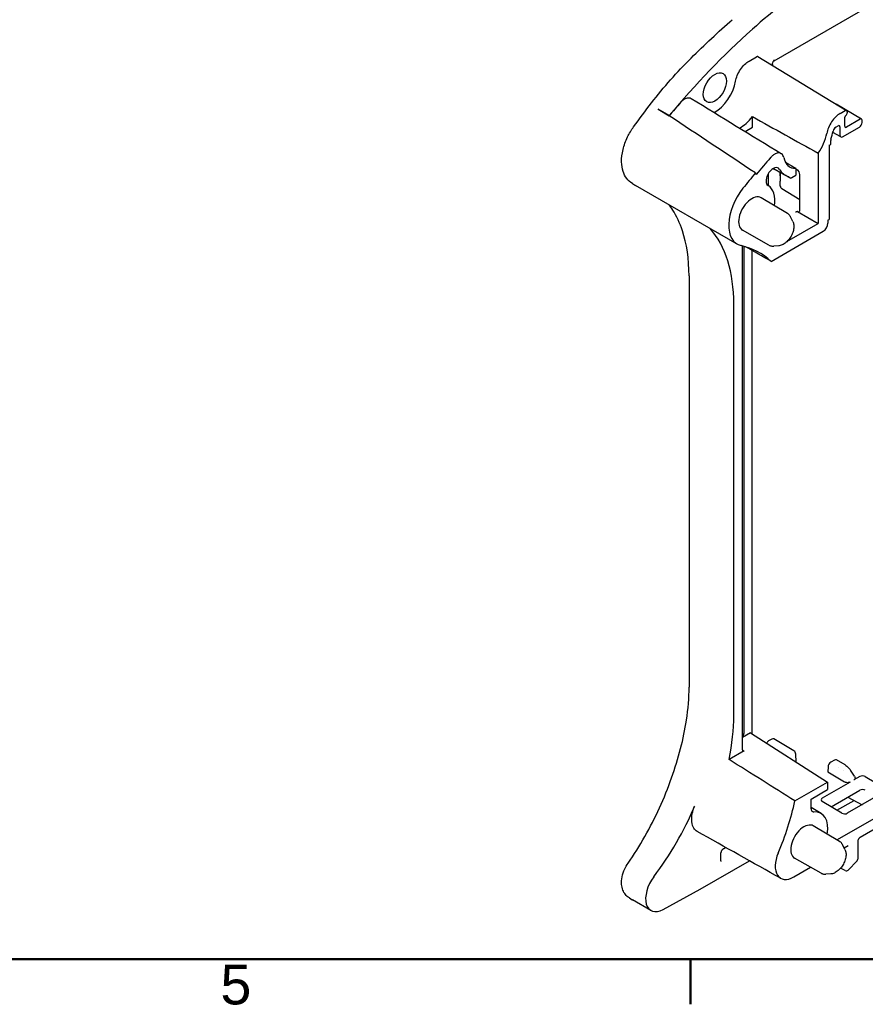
# Model space of a CAD drawing. Header units: millimetres. Extents: x 0 to 420, y 0 to 297.
# Tile 2 of 16: x 89 to 153, y 7 to 82. Entities that reach past the tile are written whole.
import ezdxf

# ---------------------------------------------------------------- set-up
doc = ezdxf.new("R2010")
doc.units = ezdxf.units.MM
doc.layers.get('0').update_dxf_attribs({"lineweight": 25})
doc.layers.add('Bordo_0', color=7, linetype='Continuous', lineweight=50)
doc.layers.add('Bordo_2', color=7, linetype='Continuous', lineweight=50)
doc.layers.add('Spigoli visibili(ISO)', color=176, linetype='Continuous', lineweight=25, true_color=0x000080)
doc.styles.add('Bordo_1', font='arial.ttf')

# ---------------------------------------------------------------- blocks, each defined once
blk = doc.blocks.new('Bordi Bordo di default')
at = {"layer": 'Bordo_0'}
blk.add_line((140, 10), (140, 6.552), dxfattribs=at)
at = {"layer": 'Bordo_0', "flags": 128}
blk.add_lwpolyline([(10, 10), (10, 287), (410, 287), (410, 10), (10, 10)], dxfattribs=at)
at = {"layer": 'Bordo_2', "insert": (104.002, 6.501), "char_height": 3.048, "attachment_point": 7, "style": 'Bordo_1'}
blk.add_mtext('5', dxfattribs=at)

msp = doc.modelspace()

# ---------------------------------------------------------------- linework, layer by layer
at = {"layer": 'Spigoli visibili(ISO)'}
for p, q in [((171.097, 93.079), (146.387, 78.813)), ((144.494, 78.811), (145.057, 79.136)), ((145.158, 79.146), (151.967, 75.033)), ((146.287, 78.541), (146.287, 78.464)), ((153.116, 74.364), (151.166, 75.517)), ((138.374, 74.635), (137.526, 75.115)), ((137.526, 75.115), (138.374, 74.625)), ((151.477, 74.799), (151.866, 75.024)), ((152.007, 74.942), (152.007, 74.85)), ((138.374, 74.635), (138.374, 74.62)), ((144.753, 73.751), (144.753, 74.554)), ((151.821, 73.828), (151.821, 74.435)), ((153.015, 74.354), (151.963, 73.746)), ((153.156, 74.113), (153.156, 74.272)), ((144.185, 73.423), (144.753, 73.751)), ((151.517, 72.992), (150.909, 73.331)), ((151.136, 73.748), (151.312, 73.85)), ((151.454, 73.768), (151.454, 73.13)), ((151.666, 73.007), (152.944, 73.745)), ((150.643, 72.353), (150.751, 72.417)), ((150.751, 72.417), (150.751, 72.72)), ((150.771, 72.832), (150.772, 72.836)), ((149.789, 71.754), (149.789, 66.355)), ((150.643, 72.353), (150.643, 66.681)), ((144.979, 70.236), (145.051, 70.122)), ((145.975, 69.255), (145.975, 70.198)), ((147.27, 70.065), (146.344, 70.574)), ((146.878, 70.045), (146.878, 70.267)), ((146.896, 69.974), (146.896, 70.257)), ((148.082, 70.59), (148.082, 70.058)), ((148.082, 70.534), (148.172, 70.484)), ((135.556, 69.429), (135.798, 69.285)), ((146.878, 69.26), (146.878, 69.549)), ((146.896, 69.642), (146.896, 69.974)), ((147.772, 69.879), (148.082, 70.058)), ((148.388, 67.421), (148.388, 70.118)), ((143.586, 64.789), (135.808, 69.279)), ((145.973, 69.256), (145.939, 69.277)), ((148.388, 68.19), (147.017, 69.017)), ((147.428, 67.143), (145.423, 68.329)), ((148.196, 67.284), (149.789, 66.355)), ((147.848, 66.523), (147.679, 66.867)), ((150.538, 66.62), (150.643, 66.681)), ((150.538, 66.62), (150.538, 66.38)), ((146.023, 64.708), (143.993, 65.852)), ((146.196, 63.465), (150.185, 65.768)), ((147.399, 64.975), (149.789, 66.355)), ((143.985, 26.057), (143.985, 64.648)), ((144.098, 64.618), (144.098, 27.303)), ((144.744, 27.259), (144.744, 64.29)), ((146.77, 64.655), (146.387, 64.63)), ((139.901, 62.35), (139.901, 30.844)), ((143.325, 28.682), (143.325, 60.188)), ((206.967, 51.322), (151.233, 19.144)), ((144.602, 27.349), (143.985, 26.993)), ((144.602, 27.349), (150.508, 23.576)), ((146.241, 26.87), (145.995, 26.728)), ((147.932, 25.964), (146.392, 26.884)), ((144.126, 25.976), (142.964, 25.304)), ((148.096, 25.117), (148.078, 25.716)), ((151.036, 25.259), (150.765, 25.103)), ((151.849, 24.891), (151.185, 25.275)), ((150.549, 24.742), (150.537, 24.35)), ((150.537, 24.35), (151.819, 23.584)), ((151.375, 24.68), (151.375, 24.68)), ((151.727, 24.47), (151.727, 24.47)), ((152.563, 24.035), (152.27, 24.48)), ((148.005, 22.131), (150.508, 23.576)), ((152.246, 23.578), (150.101, 22.34)), ((150.508, 23.576), (150.508, 23.004)), ((152.977, 24.001), (152.529, 23.742)), ((153.401, 23.996), (154.897, 23.102)), ((149.249, 22.278), (150.508, 23.004)), ((150.781, 21.685), (152.977, 22.953)), ((154.897, 22.852), (152.022, 21.193)), ((149.249, 21.538), (149.249, 22.278)), ((151.598, 21.197), (150.101, 22.091)), ((151.225, 21.419), (152.535, 22.176)), ((152.067, 22.428), (153.151, 21.845)), ((150.027, 21.165), (149.249, 21.637)), ((156.544, 21.383), (153.004, 19.338)), ((151.423, 19.031), (149.419, 20.217)), ((152.821, 19.022), (152.821, 17.681)), ((142.343, 17.547), (142.343, 18.153)), ((142.526, 18.469), (142.703, 18.571)), ((151.843, 18.41), (151.674, 18.754)), ((151.78, 18.538), (152.096, 18.72)), ((140.749, 15.371), (144.524, 17.55)), ((150.018, 16.596), (147.988, 17.74)), ((152.1, 16.832), (152.767, 17.544)), ((147.916, 16.307), (149.208, 17.053)), ((151.861, 16.792), (151.504, 16.981)), ((150.765, 16.543), (150.382, 16.518)), ((137.911, 13.818), (140.749, 15.371)), ((135.327, 14.697), (135.554, 14.563)), ((136.975, 13.742), (135.56, 14.559))]:
    msp.add_line(p, q, dxfattribs=at)
for centre, radius, start, end in [((147.778, 25.706), 0.3, 1.73143, 59.14144), ((152.621, 17.681), 0.2, 316.86252, 0), ((151.954, 16.969), 0.2, 242.18306, 316.86252)]:
    msp.add_arc(centre, radius, start, end, dxfattribs=at)
for centre, major_axis, ratio, start_param, end_param in [((151.749, 56.178), (-18.5, -32.043), 0.57735, 4.004857, 4.197855), ((153.262, 50.758), (-22.5, -38.971), 0.57735, 4.197855, 4.413886), ((145.057, 78.973), (-0.1, -0.173), 0.577298, 3.130248, 3.927084), ((146.289, 78.987), (0.097, -0.175), 0.567187, 0.008243, 0.008539), ((141.875, 76.769), (1.15, 1.992), 0.57735, 3.899453, 5.272204), ((153.262, 50.758), (22.49, 38.954), 0.57735, 1.241619, 1.272511), ((151.866, 74.86), (0.1, 0.173), 0.577298, 5.497971, 7.068676), ((151.866, 74.768), (0.1, 0.173), 0.57735, 4.276097, 5.497788), ((153.938, 50.368), (-579.079, 384.531), 0.016687, 4.738939, 4.750356), ((143.855, 75.625), (1.162, 2.013), 0.57735, 3.873161, 4.504922), ((138.559, 6963.027), (4327.676, -7237.73), 0.587305, 5.489841, 5.490672), ((152.944, 73.99), (-0.15, -0.26), 0.577394, 0.785436, 2.356156), ((153.015, 74.191), (0.1, 0.173), 0.577333, 5.497834, 7.0686), ((136.259, 73.331), (-0.607, 0.44), 0.235026, 6.283162, 6.28322), ((148.805, 72.768), (1.193, 2.066), 0.57735, 4.55005, 5.263697), ((148.877, 72.809), (1.491, 2.583), 0.57735, 5.043918, 5.268388), ((151.136, 73.504), (0.149, 0.258), 0.57735, 0.785398, 2.126795), ((151.312, 73.686), (0.1, 0.173), 0.577306, 5.497825, 7.068545), ((151.963, 73.91), (-0.1, -0.173), 0.57735, 5.497785, 7.068586), ((150.949, 72.835), (-0.14, -0.242), 0.57736, 5.043963, 5.497814), ((151.666, 73.252), (-0.15, -0.26), 0.577306, 5.497825, 7.068545), ((160.192, 46.757), (-22.387, -38.776), 0.57735, 4.386655, 4.425636), ((148.805, 72.768), (-1.193, -2.066), 0.57735, 5.699227, 6.625757), ((156.976, 7644.505), (4520.34, -8107.641), 0.567186, 5.504857, 5.504983), ((160.192, 46.757), (-22.495, -38.962), 0.57735, 4.425587, 4.459983), ((146.343, 69.94), (-0.388, -0.673), 0.57735, 2.815671, 6.285132), ((148.805, 72.768), (-1.554, -2.692), 0.57735, 5.957263, 6.43852), ((148.172, 70.239), (0.154, -0.257), 0.587692, 0.776342, 2.346834), ((146.596, 69.797), (0.266, 0.269), 0.51247, 5.805509, 6.146567), ((146.596, 69.459), (0.266, 0.275), 0.501887, 5.464738, 5.805796), ((147.385, 69.7), (0.15, 0.26), 0.57735, 5.919478, 6.438527), ((137.377, 71.998), (-1.569, -2.718), 0.57735, 6.277014, 6.283185), ((145.155, 67.507), (-1.569, -2.718), 0.57735, 4.459983, 6.458742), ((144.704, 67.093), (1.254, 2.172), 0.57735, 5.313203, 6.285132), ((147.02, 69.179), (0.1, -0.173), 0.577522, 3.927133, 5.474942), ((144.704, 67.093), (0.715, 1.239), 0.57735, 6.277014, 9.430949), ((148.172, 67.541), (0.154, -0.258), 0.586968, 5.599446, 7.058942), ((150.185, 66.177), (0.25, 0.433), 0.577702, 3.926838, 5.497025), ((132.718, 54.065), (7.5, 12.99), 0.57735, 5.497787, 6.090081), ((137.809, 51.125), (7.5, 12.99), 0.57735, 6.156625, 6.458742), ((-48.136, 158.481), (303.879, -162.97), 0.030194, 0.893243, 0.901618), ((132.718, 22.558), (7.5, 12.99), 0.57735, 5.236039, 5.497787), ((143.886, 27.181), (-0.15, -0.26), 0.577702, 1.270371, 2.355432), ((145.995, 26.483), (0.15, 0.26), 0.57735, 0.785246, 1.612352), ((146.241, 26.625), (0.15, 0.26), 0.57735, 6.274457, 7.068431), ((144.126, 26.139), (-0.1, -0.173), 0.576999, 5.497635, 7.067822), ((25.106, 81.98), (353.741, -217.017), 0.033805, 1.236785, 1.251939), ((150.761, 24.86), (0.154, 0.258), 0.567185, 0.793823, 2.347166), ((151.032, 25.016), (0.154, 0.258), 0.567191, 0.008278, 0.793828), ((153.189, 23.874), (0.3, -0.005), 0.588003, 0.79504, 2.365151), ((153.189, 22.832), (-0.3, -0.002), 0.572551, 3.92293, 5.493041), ((137.809, 19.619), (7.5, 12.99), 0.57735, 4.925747, 5.218644), ((150.313, 22.213), (-0.3, 0.005), 0.586661, 5.507842, 7.077953), ((131.445, 23.293), (7.5, 12.99), 0.57735, 4.500542, 4.920242), ((148.77, 19.022), (1.242, 2.152), 0.57735, 5.285044, 6.662926), ((151.81, 21.32), (-0.3, 0.004), 0.587476, 0.794541, 2.364652), ((148.699, 18.981), (0.715, 1.239), 0.57735, 6.277014, 9.430949), ((142.426, 18.642), (0.1, -0.173), 0.57735, 6.283062, 6.283185), ((147.916, 17.94), (1, 1.732), 0.577322, 1.78413, 3.926943), ((135.842, 16.93), (-0.617, 0.426), 0.202104, 6.283159, 6.283217), ((137.947, 15.426), (-0.972, -1.684), 0.57735, 4.500542, 7.042403), ((136.532, 16.242), (-0.972, -1.683), 0.57735, 6.277014, 6.283041)]:
    msp.add_ellipse(centre, major_axis=major_axis, ratio=ratio, start_param=start_param, end_param=end_param, dxfattribs=at)
msp.add_ellipse((141.875, 76.769), major_axis=(0.625, 1.083), ratio=0.57735, dxfattribs=at)
for points in [[(140.051, 79.031), (141.089, 80.061), (142.145, 81.046), (143.213, 81.977)], [(137.021, 75.602), (137.959, 76.816), (138.975, 77.963), (140.051, 79.031)], [(135.652, 73.771), (136.101, 74.391), (136.558, 75.002), (137.021, 75.602)], [(140.069, 75.946), (142.366, 74.536), (144.665, 73.128), (146.966, 71.722)], [(147.625, 69.862), (147.192, 70.097), (146.76, 70.331), (146.328, 70.565)], [(135.555, 69.429), (135.555, 69.429), (135.556, 69.429), (135.556, 69.429)], [(138.646, 67.394), (138.547, 67.545), (138.443, 67.687), (138.334, 67.821)], [(148.196, 67.284), (148.19, 67.282), (148.177, 67.276), (148.16, 67.269), (148.143, 67.263), (148.128, 67.257), (148.113, 67.251), (148.099, 67.247), (148.087, 67.243), (148.074, 67.238), (148.067, 67.242), (148.065, 67.243)], [(146.924, 16.204), (144.79, 17.4), (142.657, 18.597), (140.524, 19.793)]]:
    msp.add_open_spline(points, degree=3, dxfattribs=at)
for points, knots in [([(143.46, 77.264), (143.486, 77.409), (143.53, 77.559), (143.656, 77.865), (143.738, 78.02), (143.929, 78.307), (144.038, 78.438), (144.264, 78.656), (144.379, 78.744), (144.494, 78.811)], [0, 0, 0, 0, 0.0491001, 0.0491001, 0.1011568, 0.1011568, 0.1531823, 0.1531823, 0.202254, 0.202254, 0.202254, 0.202254]), ([(146.287, 78.541), (146.287, 78.565), (146.291, 78.591), (146.297, 78.619), (146.3, 78.629), (146.302, 78.64), (146.306, 78.651), (146.311, 78.67), (146.318, 78.689), (146.326, 78.709), (146.334, 78.728), (146.343, 78.748), (146.353, 78.768), (146.359, 78.78), (146.365, 78.792), (146.372, 78.804), (146.379, 78.819), (146.388, 78.834), (146.396, 78.849), (146.406, 78.867), (146.417, 78.885), (146.427, 78.904)], [0, 0, 0, 0, 0.25, 0.25, 0.25, 0.342399, 0.342399, 0.342399, 0.5, 0.5, 0.5, 0.657236, 0.657236, 0.657236, 0.75, 0.75, 0.75, 0.864002, 0.864002, 0.864002, 1, 1, 1, 1]), ([(146.387, 78.813), (146.381, 78.809), (146.376, 78.805), (146.368, 78.797), (146.366, 78.794), (146.365, 78.792)], [0, 0, 0, 0, 0.00581884, 0.00581884, 0.01173884, 0.01173884, 0.01173884, 0.01173884]), ([(139.25, 75.638), (139.307, 75.703), (139.367, 75.761), (139.498, 75.865), (139.568, 75.909), (139.728, 75.981), (139.816, 76), (139.96, 75.994), (140.019, 75.977), (140.069, 75.946)], [0, 0, 0, 0, 0.026876, 0.026876, 0.0565575, 0.0565575, 0.0951289, 0.0951289, 0.1260071, 0.1260071, 0.1260071, 0.1260071]), ([(151.477, 74.799), (151.362, 74.733), (151.248, 74.645), (151.024, 74.429), (150.916, 74.299), (150.725, 74.014), (150.643, 73.861), (150.517, 73.557), (150.472, 73.408), (150.446, 73.263)], [-0.200969, -0.200969, -0.200969, -0.200969, -0.1521569, -0.1521569, -0.1004847, -0.1004847, -0.0487742, -0.0487742, 0, 0, 0, 0]), ([(151.821, 74.435), (151.821, 74.452), (151.823, 74.469), (151.832, 74.506), (151.838, 74.525), (151.855, 74.563), (151.866, 74.581), (151.889, 74.615), (151.901, 74.629), (151.914, 74.643)], [0.000001, 0.000001, 0.000001, 0.000001, 0.00601593, 0.00601593, 0.01224163, 0.01224163, 0.01855106, 0.01855106, 0.0244824, 0.0244824, 0.0244824, 0.0244824]), ([(135.555, 69.429), (135.388, 69.528), (135.24, 69.663), (135.002, 69.977), (134.911, 70.159), (134.773, 70.582), (134.736, 70.831), (134.726, 71.389), (134.765, 71.709), (134.92, 72.35), (135.039, 72.68), (135.32, 73.265), (135.478, 73.53), (135.652, 73.771)], [0, 0, 0, 0, 0.0729542, 0.0729542, 0.147721, 0.147721, 0.2361135, 0.2361135, 0.3390202, 0.3390202, 0.4428762, 0.4428762, 0.5338157, 0.5338157, 0.5338157, 0.5338157]), ([(147.152, 71.424), (147.14, 71.484), (147.121, 71.539), (147.066, 71.637), (147.029, 71.679), (146.924, 71.753), (146.851, 71.774), (146.688, 71.772), (146.599, 71.748), (146.443, 71.671), (146.378, 71.628), (146.256, 71.528), (146.199, 71.473), (146.146, 71.411)], [-0.1832865, -0.1832865, -0.1832865, -0.1832865, -0.157922, -0.157922, -0.1300042, -0.1300042, -0.0915561, -0.0915561, -0.0528623, -0.0528623, -0.025306, -0.025306, 0, 0, 0, 0]), ([(147.579, 69.912), (147.587, 69.895), (147.597, 69.882), (147.624, 69.861), (147.639, 69.854), (147.674, 69.848), (147.693, 69.849), (147.732, 69.859), (147.752, 69.867), (147.772, 69.879)], [-0.03452697, -0.03452697, -0.03452697, -0.03452697, -0.02613262, -0.02613262, -0.01726343, -0.01726343, -0.00850402, -0.00850402, 0, 0, 0, 0]), ([(139.901, 62.35), (139.901, 63.637), (139.722, 64.821), (139.197, 66.408), (138.941, 66.944), (138.646, 67.394)], [0, 0, 0, 0, 0.4812106, 0.4812106, 0.7771116, 0.7771116, 0.7771116, 0.7771116]), ([(147.679, 66.867), (147.667, 66.889), (147.655, 66.912), (147.628, 66.954), (147.613, 66.975), (147.582, 67.014), (147.565, 67.033), (147.529, 67.069), (147.51, 67.085), (147.471, 67.116), (147.45, 67.13), (147.428, 67.143)], [3.5590041, 3.5590041, 3.5590041, 3.5590041, 3.6313673, 3.6313673, 3.7037304, 3.7037304, 3.7760936, 3.7760936, 3.8484568, 3.8484568, 3.92082, 3.92082, 3.92082, 3.92082]), ([(147.848, 66.523), (147.888, 66.442), (147.911, 66.354), (147.934, 66.155), (147.929, 66.043), (147.889, 65.811), (147.853, 65.692), (147.756, 65.462), (147.696, 65.35), (147.555, 65.143), (147.475, 65.048), (147.302, 64.882), (147.207, 64.812), (147.011, 64.706), (146.909, 64.67), (146.793, 64.657), (146.781, 64.656), (146.77, 64.655)], [2.724181, 2.724181, 2.724181, 2.724181, 3.019068, 3.019068, 3.360074, 3.360074, 3.708967, 3.708967, 4.053707, 4.053707, 4.397801, 4.397801, 4.745576, 4.745576, 5.09202, 5.09202, 5.1298, 5.1298, 5.1298, 5.1298]), ([(146.023, 64.708), (146.045, 64.696), (146.067, 64.685), (146.114, 64.666), (146.138, 64.658), (146.186, 64.645), (146.211, 64.64), (146.261, 64.632), (146.286, 64.63), (146.336, 64.628), (146.362, 64.628), (146.387, 64.63)], [0.791569, 0.791569, 0.791569, 0.791569, 0.8639322, 0.8639322, 0.9362954, 0.9362954, 1.0086586, 1.0086586, 1.0810217, 1.0810217, 1.1533849, 1.1533849, 1.1533849, 1.1533849]), ([(138.566, 23.908), (139.091, 25.397), (139.484, 26.902), (139.833, 29.19), (139.901, 30.042), (139.901, 30.844)], [0, 0, 0, 0, 0.4839279, 0.4839279, 0.7837641, 0.7837641, 0.7837641, 0.7837641]), ([(151.849, 24.891), (151.938, 24.839), (152.023, 24.771), (152.162, 24.628), (152.219, 24.556), (152.27, 24.48)], [0, 0, 0, 0, 0.03425746, 0.03425746, 0.06171287, 0.06171287, 0.06171287, 0.06171287]), ([(135.225, 17.356), (136.129, 18.666), (136.951, 20.115), (137.977, 22.355), (138.292, 23.132), (138.566, 23.908)], [0, 0, 0, 0, 0.4882699, 0.4882699, 0.7405563, 0.7405563, 0.7405563, 0.7405563]), ([(152.246, 23.578), (152.225, 23.566), (152.201, 23.556), (152.147, 23.54), (152.117, 23.534), (152.047, 23.527), (152.007, 23.528), (151.937, 23.538), (151.906, 23.546), (151.87, 23.559), (151.861, 23.563), (151.847, 23.569), (151.84, 23.572), (151.829, 23.578), (151.825, 23.581), (151.82, 23.584)], [-0.04912502, -0.04912502, -0.04912502, -0.04912502, -0.03999381, -0.03999381, -0.03013975, -0.03013975, -0.01784399, -0.01784399, -0.00770839, -0.00770839, -0.00454248, -0.00454248, -0.00199529, -0.00199529, 0, 0, 0, 0]), ([(152.617, 23.869), (152.617, 23.856), (152.615, 23.843), (152.604, 23.813), (152.594, 23.796), (152.566, 23.766), (152.549, 23.753), (152.529, 23.742)], [-0.02427547, -0.02427547, -0.02427547, -0.02427547, -0.01746797, -0.01746797, -0.0084077, -0.0084077, 0, 0, 0, 0]), ([(152.563, 24.035), (152.582, 24.006), (152.597, 23.973), (152.612, 23.916), (152.616, 23.893), (152.617, 23.869)], [0, 0, 0, 0, 0.01061673, 0.01061673, 0.01760273, 0.01760273, 0.01760273, 0.01760273]), ([(140.524, 19.793), (140.424, 19.849), (140.34, 19.93), (140.186, 20.168), (140.131, 20.339), (140.092, 20.726), (140.105, 20.937), (140.188, 21.349), (140.25, 21.544), (140.332, 21.737)], [0.1560083, 0.1560083, 0.1560083, 0.1560083, 0.2154399, 0.2154399, 0.2925957, 0.2925957, 0.366987, 0.366987, 0.4308379, 0.4308379, 0.4308379, 0.4308379]), ([(149.249, 21.538), (149.249, 21.485), (149.258, 21.437), (149.293, 21.359), (149.319, 21.329), (149.383, 21.291), (149.421, 21.283), (149.463, 21.286)], [0, 0, 0, 0, 0.01953139, 0.01953139, 0.03905979, 0.03905979, 0.05843102, 0.05843102, 0.05843102, 0.05843102]), ([(151.674, 18.754), (151.662, 18.777), (151.65, 18.8), (151.623, 18.842), (151.608, 18.863), (151.577, 18.902), (151.56, 18.921), (151.525, 18.957), (151.506, 18.973), (151.466, 19.004), (151.445, 19.018), (151.423, 19.031)], [3.5590041, 3.5590041, 3.5590041, 3.5590041, 3.6313673, 3.6313673, 3.7037304, 3.7037304, 3.7760936, 3.7760936, 3.8484568, 3.8484568, 3.92082, 3.92082, 3.92082, 3.92082]), ([(153.004, 19.338), (152.994, 19.333), (152.982, 19.325), (152.958, 19.305), (152.946, 19.293), (152.921, 19.265), (152.907, 19.248), (152.882, 19.211), (152.871, 19.191), (152.851, 19.15), (152.842, 19.128), (152.829, 19.088), (152.825, 19.069), (152.821, 19.041), (152.821, 19.03), (152.821, 19.022)], [0, 0, 0, 0, 0.00605997, 0.00605997, 0.01198078, 0.01198078, 0.01851, 0.01851, 0.02538804, 0.02538804, 0.03243223, 0.03243223, 0.03928708, 0.03928708, 0.0439618, 0.0439618, 0.0439618, 0.0439618]), ([(142.526, 18.469), (142.517, 18.464), (142.506, 18.457), (142.483, 18.438), (142.471, 18.426), (142.445, 18.398), (142.432, 18.382), (142.407, 18.346), (142.395, 18.326), (142.375, 18.284), (142.366, 18.263), (142.353, 18.222), (142.348, 18.203), (142.344, 18.173), (142.343, 18.162), (142.343, 18.153)], [0, 0, 0, 0, 0.00572324, 0.00572324, 0.01164135, 0.01164135, 0.01804067, 0.01804067, 0.02495536, 0.02495536, 0.03199618, 0.03199618, 0.0388762, 0.0388762, 0.04395838, 0.04395838, 0.04395838, 0.04395838]), ([(151.843, 18.41), (151.883, 18.33), (151.906, 18.242), (151.929, 18.043), (151.924, 17.931), (151.884, 17.699), (151.848, 17.58), (151.752, 17.35), (151.691, 17.238), (151.551, 17.031), (151.471, 16.936), (151.297, 16.77), (151.203, 16.7), (151.006, 16.594), (150.904, 16.558), (150.788, 16.545), (150.777, 16.544), (150.765, 16.543)], [2.724181, 2.724181, 2.724181, 2.724181, 3.019068, 3.019068, 3.360074, 3.360074, 3.708967, 3.708967, 4.053707, 4.053707, 4.397801, 4.397801, 4.745576, 4.745576, 5.09202, 5.09202, 5.1298, 5.1298, 5.1298, 5.1298]), ([(135.327, 14.697), (135.213, 14.765), (135.11, 14.854), (134.944, 15.059), (134.878, 15.176), (134.778, 15.438), (134.747, 15.588), (134.722, 15.923), (134.737, 16.114), (134.816, 16.512), (134.886, 16.723), (135.048, 17.073), (135.131, 17.22), (135.225, 17.356)], [0, 0, 0, 0, 0.0443912, 0.0443912, 0.088822, 0.088822, 0.1393644, 0.1393644, 0.2001607, 0.2001607, 0.2660635, 0.2660635, 0.3160659, 0.3160659, 0.3160659, 0.3160659]), ([(142.343, 17.547), (142.343, 17.536), (142.344, 17.527), (142.346, 17.518), (142.347, 17.517), (142.347, 17.517)], [0, 0, 0, 0, 0.00601805, 0.00601805, 0.01081211, 0.01081211, 0.01081211, 0.01081211]), ([(150.018, 16.596), (150.04, 16.584), (150.062, 16.573), (150.109, 16.554), (150.133, 16.546), (150.181, 16.533), (150.206, 16.528), (150.256, 16.52), (150.281, 16.518), (150.332, 16.516), (150.357, 16.516), (150.382, 16.518)], [0.791569, 0.791569, 0.791569, 0.791569, 0.8639322, 0.8639322, 0.9362954, 0.9362954, 1.0086586, 1.0086586, 1.0810217, 1.0810217, 1.1533849, 1.1533849, 1.1533849, 1.1533849])]:
    msp.add_open_spline(points, degree=3, knots=knots, dxfattribs=at)

# ---------------------------------------------------------------- block references
msp.add_blockref('Bordi Bordo di default', (0, 0))

doc.saveas('drawing.dxf')
